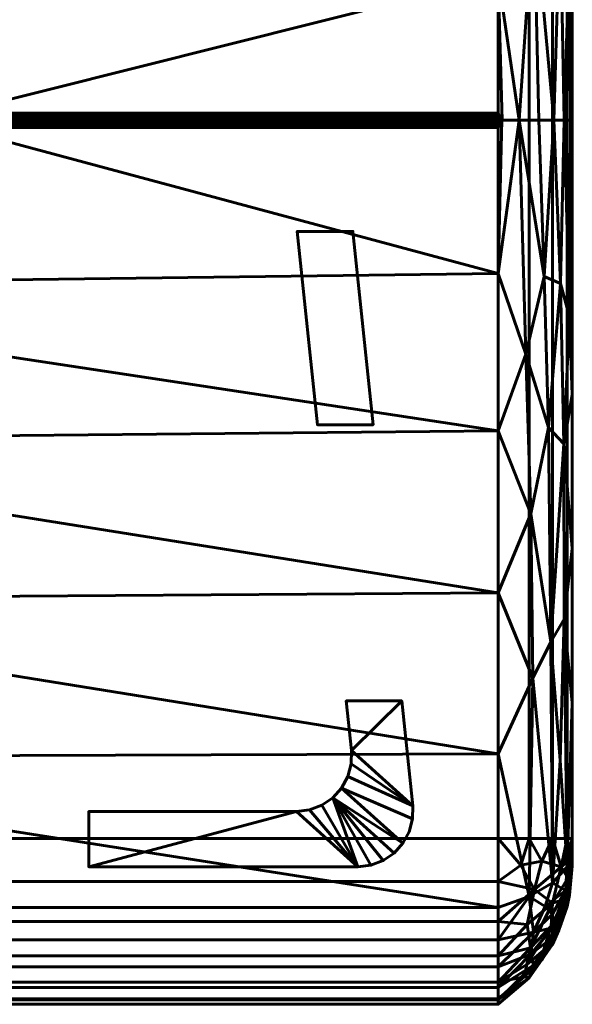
# Model space of a CAD drawing. Header units: millimetres. Extents: x -200 to 200, y -620 to 340.
# Tile 2 of 4: x 0 to 200, y -620 to -264. Entities that reach past the tile are written whole.
import ezdxf

# ---------------------------------------------------------------- set-up
doc = ezdxf.new("R2010")
doc.units = ezdxf.units.MM
doc.layers.add('I-FURN', color=30, linetype='Continuous', lineweight=60)

# ---------------------------------------------------------------- blocks, each defined once
blk = doc.blocks.new('FamilyGeomCombination_20565-View 1')
at = {"layer": 'I-FURN'}
mesh = blk.add_polyface(dxfattribs=at)
corners = [(200, 20, 458.32), (200, -21.01, 486.09), (200, -66.68, 505.24), (200, -115.24, 515), (200, -164.76, 515), (200, -213.32, 505.24), (200, -258.99, 486.09), (200, -300, 458.32), (200, -346.86, 489.16), (200, -399.41, 508.78), (200, -455.02, 516.18), (200, -510.87, 511), (200, -564.17, 493.49), (200, -566.12, 492.31), (200, -567.75, 490.73), (200, -568.98, 488.81), (200, -569.74, 486.66), (200, -570, 484.4), (200, -570, 80), (200, -569.66, 77.41), (200, -568.66, 75), (200, -567.07, 72.93), (200, -565, 71.34), (200, -562.59, 70.34), (200, -560, 70), (200, 280, 70), (200, 282.59, 70.34), (200, 285, 71.34), (200, 287.07, 72.93), (200, 288.66, 75), (200, 289.66, 77.41), (200, 290, 80), (200, 290, 484.4), (200, 289.74, 486.66), (200, 288.98, 488.81), (200, 287.75, 490.73), (200, 286.12, 492.31), (200, 284.17, 493.49), (200, 230.87, 511), (200, 175.02, 516.18), (200, 119.41, 508.78), (200, 66.86, 489.16)]
mesh.append_faces([[corners[k] for k in face] for face in [(35, 33, 34)]], dxfattribs={"vtx0": -1})
mesh.append_faces([[corners[k] for k in face] for face in [(7, 0, 3, 4)]], dxfattribs={"vtx0": -1, "vtx1": -1, "vtx3": -1})
mesh.append_faces([[corners[k] for k in face] for face in [(31, 41, 0, 25), (18, 23, 24, 7)]], dxfattribs={"vtx0": -1, "vtx2": -1, "vtx3": -1})
mesh.append_faces([[corners[k] for k in face] for face in [(18, 7, 8, 9), (32, 36, 37, 38), (17, 10, 11, 12)]], dxfattribs={"vtx0": -1, "vtx3": -1})
mesh.append_faces([[corners[k] for k in face] for face in [(27, 28, 31, 26), (25, 26, 31), (22, 23, 18, 21), (39, 40, 32, 38), (13, 14, 17, 12)]], dxfattribs={"vtx1": -1, "vtx2": -1})
mesh.append_faces([[corners[k] for k in face] for face in [(24, 25, 0, 7)]], dxfattribs={"vtx1": -1, "vtx2": -1, "vtx3": -1})
mesh.append_faces([[corners[k] for k in face] for face in [(31, 32, 40, 41), (17, 18, 9, 10), (32, 33, 35, 36)]], dxfattribs={"vtx1": -1, "vtx3": -1})
mesh.append_faces([[corners[k] for k in face] for face in [(19, 20, 21, 18), (5, 6, 7, 4)]], dxfattribs={"vtx2": -1})
mesh.append_faces([[corners[k] for k in face] for face in [(28, 29, 30, 31), (0, 1, 2, 3), (14, 15, 16, 17)]], dxfattribs={"vtx3": -1})
mesh = blk.add_polyface(dxfattribs=at)
corners = [(-173.17, -560, 20), (-173.17, 280, 20), (173.17, 280, 20), (173.17, -560, 20)]
mesh.append_faces([[corners[k] for k in face] for face in [(1, 2, 3, 0)]])
mesh = blk.add_polyface(dxfattribs=at)
corners = [(200, -560, 70), (198.19, -560, 55.37), (192.87, -560, 41.63), (184.36, -560, 29.59), (173.17, -560, 20), (173.17, 280, 20), (184.36, 280, 29.59), (192.87, 280, 41.63), (198.19, 280, 55.37), (200, 280, 70)]
mesh.append_faces([[corners[k] for k in face] for face in [(1, 8, 9, 0)]], dxfattribs={"vtx0": -1})
mesh.append_faces([[corners[k] for k in face] for face in [(3, 6, 7, 2), (8, 1, 2, 7)]], dxfattribs={"vtx0": -1, "vtx2": -1})
mesh.append_faces([[corners[k] for k in face] for face in [(4, 5, 6, 3)]], dxfattribs={"vtx2": -1})
mesh = blk.add_polyface(dxfattribs=at)
corners = [(172, -300, 520.89), (180.75, -300, 512.93), (187.88, -300, 503.48), (193.32, -300, 492.97), (197.1, -300, 481.74), (199.3, -300, 470.11), (200, -300, 458.32), (200, -258.99, 486.09), (200, -213.32, 505.24), (200, -164.76, 515), (200, -115.24, 515), (200, -66.68, 505.24), (200, -21.01, 486.09), (200, 20, 458.32), (199.3, 20, 470.11), (197.1, 20, 481.74), (193.32, 20, 492.97), (187.88, 20, 503.48), (180.75, 20, 512.93), (172, 20, 520.89), (172.59, 19.18, 520.96), (173.01, 18.28, 521.2), (173.17, 17.38, 521.63), (173.17, -32.03, 546.13), (173.17, -85.09, 561.16), (173.17, -140, 566.23), (173.17, -194.91, 561.16), (173.17, -247.97, 546.13), (173.17, -297.38, 521.63), (173.01, -298.28, 521.2), (172.59, -299.18, 520.96), (177.11, -300, 516.24), (177.11, 20, 516.24), (174.56, -300, 518.56), (174.56, 20, 518.56), (173.28, -300, 519.73), (173.28, 20, 519.73), (172.64, -300, 520.31), (172.64, 20, 520.31), (172.32, -300, 520.6), (172.32, 20, 520.6), (172.33, 19.55, 520.93), (172.33, -299.55, 520.93), (192.98, -140, 544.39), (195.57, -223.32, 525.82), (195.57, -56.68, 525.82), (186.12, -221.77, 542.77), (186.12, -58.23, 542.77), (198.33, -140, 530.27), (198.96, -236.69, 508.8), (198.96, -43.31, 508.8), (198.15, -190.66, 526.11), (198.15, -89.34, 526.11), (184.44, -153.31, 556.24)]
mesh.append_faces([[corners[k] for k in face] for face in [(39, 30, 42, 0), (14, 12, 13)]], dxfattribs={"vtx0": -1})
mesh.append_faces([[corners[k] for k in face] for face in [(30, 37, 29), (28, 33, 27), (4, 44, 3), (8, 49, 7), (23, 34, 22), (22, 36, 21), (18, 47, 17), (36, 22, 34), (33, 28, 35)]], dxfattribs={"vtx0": -1, "vtx1": -1})
mesh.append_faces([[corners[k] for k in face] for face in [(27, 1, 46), (45, 47, 43), (49, 44, 4), (52, 48, 10), (51, 49, 8), (45, 43, 52), (43, 46, 44), (53, 46, 43), (11, 50, 52), (18, 23, 47), (44, 49, 51), (50, 45, 52), (47, 45, 16), (47, 24, 53), (12, 14, 50), (7, 49, 5), (51, 48, 43), (53, 43, 47), (3, 44, 46), (44, 51, 43), (48, 51, 9), (15, 45, 50), (48, 52, 43), (46, 53, 26)]], dxfattribs={"vtx0": -1, "vtx1": -1, "vtx2": -1})
mesh.append_faces([[corners[k] for k in face] for face in [(20, 38, 40, 41), (50, 14, 15), (46, 26, 27), (52, 10, 11), (46, 2, 3), (46, 1, 2), (53, 25, 26), (49, 4, 5), (38, 20, 21), (29, 37, 35), (21, 36, 38), (50, 11, 12)]], dxfattribs={"vtx0": -1, "vtx2": -1})
mesh.append_faces([[corners[k] for k in face] for face in [(23, 18, 32, 34)]], dxfattribs={"vtx0": -1, "vtx3": -1})
mesh.append_faces([[corners[k] for k in face] for face in [(31, 1, 27, 33), (28, 29, 35), (8, 9, 51), (39, 37, 30), (23, 24, 47), (16, 17, 47), (15, 16, 45), (9, 10, 48), (24, 25, 53)]], dxfattribs={"vtx1": -1, "vtx2": -1})
mesh.append_faces([[corners[k] for k in face] for face in [(5, 6, 7), (40, 19, 41)]], dxfattribs={"vtx2": -1})
mesh = blk.add_polyface(dxfattribs=at)
corners = [(-173.17, -292.38, 524.65), (-173.63, -294.95, 523.12), (-174.83, -297.38, 521.63), (173.17, -297.38, 521.63), (173.17, -247.97, 546.13), (173.17, -194.91, 561.16), (173.17, -140, 566.23), (173.17, -85.09, 561.16), (173.17, -32.03, 546.13), (173.17, 17.38, 521.63), (-174.83, 17.38, 521.63), (-173.63, 14.95, 523.12), (-173.17, 12.38, 524.65), (-173.17, -35.67, 547.5), (-173.17, -87, 561.51), (-173.17, -140, 566.23), (-173.17, -193, 561.51), (-173.17, -244.33, 547.5), (-23.64, -297.38, 521.63), (-23.64, 17.38, 521.63), (-99.24, -297.38, 521.63), (-99.24, 17.38, 521.63), (-137.04, -297.38, 521.63), (-137.04, 17.38, 521.63)]
mesh.append_faces([[corners[k] for k in face] for face in [(19, 8, 9)]], dxfattribs={"vtx0": -1})
mesh.append_faces([[corners[k] for k in face] for face in [(18, 17, 20), (7, 14, 6), (8, 13, 7), (12, 23, 11), (6, 16, 5), (16, 6, 15), (17, 5, 16)]], dxfattribs={"vtx0": -1, "vtx1": -1})
mesh.append_faces([[corners[k] for k in face] for face in [(8, 19, 13), (4, 17, 18)]], dxfattribs={"vtx0": -1, "vtx1": -1, "vtx2": -1})
mesh.append_faces([[corners[k] for k in face] for face in [(13, 19, 21), (7, 13, 14), (20, 17, 0), (21, 12, 13), (17, 4, 5)]], dxfattribs={"vtx0": -1, "vtx2": -1})
mesh.append_faces([[corners[k] for k in face] for face in [(10, 11, 23), (3, 4, 18)]], dxfattribs={"vtx1": -1})
mesh.append_faces([[corners[k] for k in face] for face in [(22, 20, 0), (14, 15, 6), (21, 23, 12), (0, 1, 22)]], dxfattribs={"vtx1": -1, "vtx2": -1})
mesh.append_faces([[corners[k] for k in face] for face in [(1, 2, 22)]], dxfattribs={"vtx2": -1})
mesh = blk.add_polyface(dxfattribs=at)
corners = [(-174.83, -297.38, 521.63), (-175.29, -298.33, 521.18), (-175.53, -299.43, 520.92), (-175.53, -300.58, 520.93), (-175.29, -301.67, 521.18), (-174.83, -302.62, 521.63), (173.17, -302.62, 521.63), (173.01, -301.72, 521.2), (172.59, -300.82, 520.96), (172, -300, 520.89), (172.59, -299.18, 520.96), (173.01, -298.28, 521.2), (173.17, -297.38, 521.63)]
mesh.append_faces([[corners[k] for k in face] for face in [(2, 10, 1), (4, 8, 3)]], dxfattribs={"vtx0": -1, "vtx1": -1})
mesh.append_faces([[corners[k] for k in face] for face in [(2, 9, 10), (3, 8, 9)]], dxfattribs={"vtx0": -1, "vtx2": -1})
mesh.append_faces([[corners[k] for k in face] for face in [(6, 7, 5)]], dxfattribs={"vtx1": -1})
mesh.append_faces([[corners[k] for k in face] for face in [(10, 11, 1), (0, 1, 11), (7, 8, 4), (2, 3, 9), (4, 5, 7)]], dxfattribs={"vtx1": -1, "vtx2": -1})
mesh.append_faces([[corners[k] for k in face] for face in [(11, 12, 0)]], dxfattribs={"vtx2": -1})
mesh = blk.add_polyface(dxfattribs=at)
corners = [(-173.17, -307.62, 524.65), (-173.17, -359.88, 549.03), (-173.17, -415.83, 562.96), (-173.17, -473.42, 565.93), (-173.17, -530.51, 557.82), (-173.17, -585, 538.95), (173.17, -585, 538.95), (173.17, -529.38, 558.1), (173.17, -471.09, 566.02), (173.17, -412.37, 562.42), (173.17, -355.49, 547.44), (173.17, -302.62, 521.63), (-174.83, -302.62, 521.63), (-173.63, -305.05, 523.12), (-23.64, -302.62, 521.63), (-99.24, -302.62, 521.63), (-137.04, -302.62, 521.63)]
mesh.append_faces([[corners[k] for k in face] for face in [(14, 10, 11), (6, 4, 5)]], dxfattribs={"vtx0": -1})
mesh.append_faces([[corners[k] for k in face] for face in [(0, 16, 13), (8, 3, 7)]], dxfattribs={"vtx0": -1, "vtx1": -1})
mesh.append_faces([[corners[k] for k in face] for face in [(14, 1, 10)]], dxfattribs={"vtx0": -1, "vtx1": -1, "vtx2": -1})
mesh.append_faces([[corners[k] for k in face] for face in [(15, 0, 1), (1, 14, 15), (1, 9, 10), (7, 3, 4), (2, 8, 9), (4, 6, 7)]], dxfattribs={"vtx0": -1, "vtx2": -1})
mesh.append_faces([[corners[k] for k in face] for face in [(12, 13, 16)]], dxfattribs={"vtx1": -1})
mesh.append_faces([[corners[k] for k in face] for face in [(15, 16, 0), (1, 2, 9), (2, 3, 8)]], dxfattribs={"vtx1": -1, "vtx2": -1})
mesh = blk.add_polyface(dxfattribs=at)
corners = [(173.17, -585, 538.95), (184.36, -581, 530.22), (192.87, -575.99, 519.29), (198.19, -570.26, 506.79), (200, -564.17, 493.49), (200, -510.87, 511), (200, -455.02, 516.18), (200, -399.41, 508.78), (200, -346.86, 489.16), (200, -300, 458.32), (199.3, -300, 470.11), (197.1, -300, 481.74), (193.32, -300, 492.97), (187.88, -300, 503.48), (180.75, -300, 512.93), (172, -300, 520.89), (172.59, -300.82, 520.96), (173.01, -301.72, 521.2), (173.17, -302.62, 521.63), (173.17, -355.49, 547.44), (173.17, -412.37, 562.42), (173.17, -471.09, 566.02), (173.17, -529.38, 558.1), (177.11, -300, 516.24), (174.55, -300, 518.57), (173.28, -300, 519.73), (172.64, -300, 520.31), (172.32, -300, 520.6), (172.33, -300.45, 520.93), (191.37, -411.25, 542.96), (197.01, -480.55, 534.14), (195.67, -359.07, 519.22), (185.67, -501.95, 552.09), (183.2, -384.64, 547.96), (199.03, -371.18, 511.37), (196.96, -417.12, 531.64), (185.03, -442.45, 555.35), (189.84, -356.54, 530.07), (195.57, -531.78, 529.23), (192.27, -488.82, 544.2)]
mesh.append_faces([[corners[k] for k in face] for face in [(3, 38, 2), (22, 32, 21), (21, 36, 20), (20, 33, 19), (25, 18, 24), (14, 37, 13), (6, 30, 5), (13, 37, 12)]], dxfattribs={"vtx0": -1, "vtx1": -1})
mesh.append_faces([[corners[k] for k in face] for face in [(33, 20, 36), (22, 1, 32), (29, 33, 36), (38, 39, 2), (30, 35, 39), (7, 34, 35), (34, 31, 35), (38, 30, 39), (6, 35, 30), (11, 31, 34), (37, 33, 29), (12, 37, 31), (30, 3, 5), (31, 29, 35), (8, 10, 34), (14, 19, 33), (32, 36, 21), (31, 37, 29), (33, 37, 14), (29, 36, 39), (32, 2, 39), (38, 3, 30), (32, 39, 36), (29, 39, 35)]], dxfattribs={"vtx0": -1, "vtx1": -1, "vtx2": -1})
mesh.append_faces([[corners[k] for k in face] for face in [(35, 6, 7), (34, 10, 11), (32, 1, 2), (25, 17, 18), (17, 25, 26), (31, 11, 12)]], dxfattribs={"vtx0": -1, "vtx2": -1})
mesh.append_faces([[corners[k] for k in face] for face in [(4, 5, 3)]], dxfattribs={"vtx1": -1})
mesh.append_faces([[corners[k] for k in face] for face in [(23, 24, 19, 14), (26, 27, 16), (18, 19, 24), (16, 17, 26), (7, 8, 34)]], dxfattribs={"vtx1": -1, "vtx2": -1})
mesh.append_faces([[corners[k] for k in face] for face in [(22, 0, 1), (8, 9, 10)]], dxfattribs={"vtx2": -1})
mesh.append_faces([[corners[k] for k in face] for face in [(27, 15, 28, 16)]], dxfattribs={"vtx3": -1})
mesh = blk.add_polyface(dxfattribs=at)
corners = [(-173.17, -620, 80), (-173.17, -617.96, 64.47), (-173.17, -611.96, 50), (-173.17, -602.43, 37.57), (-173.17, -590, 28.04), (-173.17, -575.53, 22.04), (-173.17, -560, 20), (173.17, -560, 20), (173.17, -575.53, 22.04), (173.17, -590, 28.04), (173.17, -602.43, 37.57), (173.17, -611.96, 50), (173.17, -617.96, 64.47), (173.17, -620, 80)]
mesh.append_faces([[corners[k] for k in face] for face in [(8, 5, 6, 7)]], dxfattribs={"vtx0": -1})
mesh.append_faces([[corners[k] for k in face] for face in [(12, 1, 2, 11), (11, 2, 3, 10), (9, 4, 5, 8), (4, 9, 10, 3)]], dxfattribs={"vtx0": -1, "vtx2": -1})
mesh.append_faces([[corners[k] for k in face] for face in [(13, 0, 1, 12)]], dxfattribs={"vtx2": -1})
mesh = blk.add_polyface(dxfattribs=at)
corners = [(200, -570, 80), (198.19, -584.63, 80), (192.87, -598.37, 80), (184.36, -610.41, 80), (173.17, -620, 80), (173.17, -617.96, 64.47), (173.17, -611.96, 50), (173.17, -602.43, 37.57), (173.17, -590, 28.04), (173.17, -575.53, 22.04), (173.17, -560, 20), (184.36, -560, 29.59), (192.87, -560, 41.63), (198.19, -560, 55.37), (200, -560, 70), (200, -562.59, 70.34), (200, -565, 71.34), (200, -567.07, 72.93), (200, -568.66, 75), (200, -569.66, 77.41), (192.87, -583.36, 49.56), (189.53, -600.52, 63.21), (195.95, -570.18, 50.02), (197.35, -581.93, 63.17), (186.36, -578.4, 35.57), (195.95, -590.72, 72.33), (184.88, -599.52, 49.67), (198.44, -574.37, 61.27), (183.64, -591.15, 39.4), (188.98, -568.15, 36.1), (198.91, -579.77, 71.81), (195.37, -589.71, 65.39), (192.3, -591.67, 56.57), (188.98, -603.95, 72.12), (182.55, -610, 64.64), (183.52, -605.58, 56.44), (181.4, -569.59, 27.44), (199.01, -580.46, 75.84), (199.16, -567.65, 61.53), (198.93, -564.07, 59.13)]
mesh.append_faces([[corners[k] for k in face] for face in [(5, 3, 4)]], dxfattribs={"vtx0": -1})
mesh.append_faces([[corners[k] for k in face] for face in [(7, 26, 6), (14, 39, 13), (12, 29, 11), (3, 33, 2), (18, 23, 17), (8, 28, 7), (2, 25, 1), (11, 36, 10), (1, 37, 0), (15, 39, 14)]], dxfattribs={"vtx0": -1, "vtx1": -1})
mesh.append_faces([[corners[k] for k in face] for face in [(31, 30, 25), (26, 7, 28), (24, 22, 20), (26, 20, 32), (20, 27, 23), (24, 36, 29), (27, 20, 22), (34, 35, 21), (24, 29, 22), (33, 3, 34), (37, 30, 19), (39, 38, 22), (29, 12, 22), (38, 16, 27), (28, 8, 24), (17, 23, 27), (37, 25, 30), (32, 31, 21), (21, 25, 33), (20, 28, 24), (11, 29, 36), (28, 20, 26), (30, 23, 18), (21, 31, 25), (31, 23, 30), (23, 31, 32), (23, 32, 20), (35, 26, 32), (2, 33, 25), (21, 33, 34), (21, 35, 32), (5, 34, 3), (35, 6, 26), (35, 34, 6), (9, 36, 24), (37, 1, 25), (15, 38, 39), (22, 38, 27), (13, 39, 22)]], dxfattribs={"vtx0": -1, "vtx1": -1, "vtx2": -1})
mesh.append_faces([[corners[k] for k in face] for face in [(36, 9, 10), (27, 16, 17), (22, 12, 13), (30, 18, 19), (38, 15, 16)]], dxfattribs={"vtx0": -1, "vtx2": -1})
mesh.append_faces([[corners[k] for k in face] for face in [(8, 9, 24), (19, 0, 37), (5, 6, 34)]], dxfattribs={"vtx1": -1, "vtx2": -1})
mesh = blk.add_polyface(dxfattribs=at)
corners = [(173.17, -620, 484.4), (184.36, -610.41, 484.4), (192.87, -598.37, 484.4), (198.19, -584.63, 484.4), (200, -570, 484.4), (200, -569.74, 486.66), (200, -568.98, 488.81), (200, -567.75, 490.73), (200, -566.12, 492.31), (200, -564.17, 493.49), (198.19, -570.26, 506.79), (192.87, -575.99, 519.29), (184.36, -581, 530.22), (173.17, -585, 538.95), (173.17, -596.69, 531.88), (173.17, -606.48, 522.35), (173.17, -613.86, 510.85), (173.17, -618.44, 497.98), (192.87, -592.3, 505.13), (197.56, -585.36, 493.44), (185.92, -605.8, 500.72), (185.92, -593.92, 519.23), (197.56, -578.78, 503.69), (192.87, -595.87, 498.02), (195.12, -593.16, 490.49), (185.03, -601.79, 511.22), (198.67, -579.01, 496.6), (192.87, -587.33, 511.34), (190.23, -584.57, 519.47)]
mesh.append_faces([[corners[k] for k in face] for face in [(5, 3, 4), (14, 12, 13)]], dxfattribs={"vtx0": -1})
mesh.append_faces([[corners[k] for k in face] for face in [(15, 21, 14), (7, 26, 6), (8, 22, 7), (11, 22, 10), (16, 25, 15)]], dxfattribs={"vtx0": -1, "vtx1": -1})
mesh.append_faces([[corners[k] for k in face] for face in [(20, 17, 1), (25, 21, 15), (19, 18, 23), (2, 24, 20), (22, 18, 26), (19, 3, 5), (23, 20, 24), (22, 8, 10), (18, 21, 25), (22, 26, 7), (23, 18, 25), (27, 18, 22), (19, 24, 3), (27, 22, 28), (19, 23, 24), (20, 23, 25), (21, 12, 14), (6, 26, 19), (19, 26, 18), (25, 16, 20), (27, 21, 18), (21, 27, 28), (21, 28, 12), (11, 28, 22)]], dxfattribs={"vtx0": -1, "vtx1": -1, "vtx2": -1})
mesh.append_faces([[corners[k] for k in face] for face in [(19, 5, 6)]], dxfattribs={"vtx0": -1, "vtx2": -1})
mesh.append_faces([[corners[k] for k in face] for face in [(16, 17, 20), (1, 2, 20), (2, 3, 24), (11, 12, 28)]], dxfattribs={"vtx1": -1, "vtx2": -1})
mesh.append_faces([[corners[k] for k in face] for face in [(17, 0, 1), (8, 9, 10)]], dxfattribs={"vtx2": -1})
mesh = blk.add_polyface(dxfattribs=at)
corners = [(200, -570, 484.4), (198.19, -584.63, 484.4), (192.87, -598.37, 484.4), (184.36, -610.41, 484.4), (173.17, -620, 484.4), (173.17, -620, 80), (184.36, -610.41, 80), (192.87, -598.37, 80), (198.19, -584.63, 80), (200, -570, 80)]
mesh.append_faces([[corners[k] for k in face] for face in [(1, 8, 9, 0)]], dxfattribs={"vtx0": -1})
mesh.append_faces([[corners[k] for k in face] for face in [(3, 6, 7, 2), (8, 1, 2, 7)]], dxfattribs={"vtx0": -1, "vtx2": -1})
mesh.append_faces([[corners[k] for k in face] for face in [(4, 5, 6, 3)]], dxfattribs={"vtx2": -1})
mesh = blk.add_polyface(dxfattribs=at)
corners = [(-173.17, -585, 538.95), (-173.17, -596.69, 531.88), (-173.17, -606.48, 522.35), (-173.17, -613.86, 510.85), (-173.17, -618.44, 497.98), (-173.17, -620, 484.4), (173.17, -620, 484.4), (173.17, -618.44, 497.98), (173.17, -613.86, 510.85), (173.17, -606.48, 522.35), (173.17, -596.69, 531.88), (173.17, -585, 538.95)]
mesh.append_faces([[corners[k] for k in face] for face in [(7, 4, 5, 6)]], dxfattribs={"vtx0": -1})
mesh.append_faces([[corners[k] for k in face] for face in [(10, 1, 2, 9), (9, 2, 3, 8), (8, 3, 4, 7)]], dxfattribs={"vtx0": -1, "vtx2": -1})
mesh.append_faces([[corners[k] for k in face] for face in [(11, 0, 1, 10)]], dxfattribs={"vtx2": -1})
mesh = blk.add_polyface(dxfattribs=at)
corners = [(-173.17, -620, 484.4), (-173.17, -620, 80), (173.17, -620, 80), (173.17, -620, 484.4)]
mesh.append_faces([[corners[k] for k in face] for face in [(1, 2, 3, 0)]])

msp = doc.modelspace()

# ---------------------------------------------------------------- block references
at = {"layer": 'I-FURN'}
msp.add_blockref('FamilyGeomCombination_20565-View 1', (0, 0), dxfattribs=at)

# ---------------------------------------------------------------- meshes
mesh = msp.add_polyface(dxfattribs=at)
corners = [(58.08, 259.79), (37.98, 259.79), (36.91, 270), (20, 270), (20, 290), (36.91, 290), (41.75, 289.41), (46.31, 287.66), (50.3, 284.86), (53.5, 281.17), (55.71, 276.83), (56.81, 272.07), (-138.29, -510.21), (-118.18, -510.21), (-120.05, -528.14), (-119.98, -532.91), (-118.77, -537.53), (-116.51, -541.73), (-113.31, -545.27), (-109.37, -547.96), (-104.9, -549.64), (-100.16, -550.21), (-25, -550.21), (-25, -570.21), (-122.35, -570.21), (-127.09, -569.64), (-131.56, -567.96), (-135.5, -565.27), (-138.7, -561.73), (-140.96, -557.53), (-142.17, -552.91), (-142.24, -548.14), (-20, 290), (-20, 270), (-36.91, 270), (-37.98, 259.79), (-58.08, 259.79), (-56.81, 272.07), (-55.71, 276.83), (-53.5, 281.17), (-50.3, 284.86), (-46.31, 287.66), (-41.75, 289.41), (-36.91, 290), (25, -550.21), (100.16, -550.21), (104.9, -549.64), (109.37, -547.96), (113.31, -545.27), (116.51, -541.73), (118.77, -537.53), (119.98, -532.91), (120.05, -528.14), (118.18, -510.21), (138.29, -510.21), (142.24, -548.14), (142.17, -552.91), (140.96, -557.53), (138.7, -561.73), (135.5, -565.27), (131.56, -567.96), (127.09, -569.64), (122.35, -570.21), (25, -570.21), (107.77, -410.21), (100.48, -340.21), (120.58, -340.21), (127.88, -410.21), (-120.58, -340.21), (-100.48, -340.21), (-107.77, -410.21), (-127.88, -410.21), (-112.25, -260.21), (-72.67, 119.79), (-52.56, 119.79), (-92.14, -260.21), (92.14, -260.21), (52.56, 119.79), (72.67, 119.79), (112.25, -260.21), (-67.46, 169.79), (-60.17, 239.79), (-40.06, 239.79), (-47.35, 169.79), (47.35, 169.79), (40.06, 239.79), (60.17, 239.79), (67.46, 169.79)]
mesh.append_faces([[corners[k] for k in face] for face in [(66, 67, 64, 65), (68, 69, 70, 71), (73, 74, 75, 72), (78, 79, 76, 77), (81, 82, 83, 80), (86, 87, 84, 85)]])
mesh.append_faces([[corners[k] for k in face] for face in [(37, 35, 36), (54, 52, 53), (45, 63, 44)]], dxfattribs={"vtx0": -1})
mesh.append_faces([[corners[k] for k in face] for face in [(24, 20, 21), (28, 17, 18, 27), (31, 16, 17, 30), (34, 40, 41), (52, 54, 55, 51)]], dxfattribs={"vtx0": -1, "vtx2": -1})
mesh.append_faces([[corners[k] for k in face] for face in [(2, 9, 10, 11), (2, 7, 8, 9), (18, 25, 26, 27), (17, 28, 29, 30), (34, 41, 42, 43), (34, 38, 39, 40), (48, 58, 59, 60), (48, 60, 61, 62)]], dxfattribs={"vtx0": -1, "vtx3": -1})
mesh.append_faces([[corners[k] for k in face] for face in [(6, 7, 2, 5), (19, 20, 24), (15, 16, 31), (14, 15, 31), (57, 58, 49, 56), (46, 47, 62), (50, 51, 55), (48, 49, 58), (47, 48, 62)]], dxfattribs={"vtx1": -1, "vtx2": -1})
mesh.append_faces([[corners[k] for k in face] for face in [(18, 19, 24, 25), (34, 35, 37, 38), (55, 56, 49, 50), (45, 46, 62, 63)]], dxfattribs={"vtx1": -1, "vtx3": -1})
mesh.append_faces([[corners[k] for k in face] for face in [(12, 13, 14, 31), (32, 33, 34, 43)]], dxfattribs={"vtx2": -1})
mesh.append_faces([[corners[k] for k in face] for face in [(11, 0, 1, 2), (2, 3, 4, 5), (21, 22, 23, 24)]], dxfattribs={"vtx3": -1})
mesh = msp.add_polyface(dxfattribs=at)
corners = [(58.08, 259.79, 20), (56.81, 272.07, 20), (55.71, 276.83, 20), (53.5, 281.17, 20), (50.3, 284.86, 20), (46.31, 287.66, 20), (41.75, 289.41, 20), (36.91, 290, 20), (20, 290, 20), (20, 270, 20), (36.91, 270, 20), (37.98, 259.79, 20), (-138.29, -510.21, 20), (-142.24, -548.14, 20), (-142.17, -552.91, 20), (-140.96, -557.53, 20), (-138.7, -561.73, 20), (-135.5, -565.27, 20), (-131.56, -567.96, 20), (-127.09, -569.64, 20), (-122.35, -570.21, 20), (-25, -570.21, 20), (-25, -550.21, 20), (-100.16, -550.21, 20), (-104.9, -549.64, 20), (-109.37, -547.96, 20), (-113.31, -545.27, 20), (-116.51, -541.73, 20), (-118.77, -537.53, 20), (-119.98, -532.91, 20), (-120.05, -528.14, 20), (-118.18, -510.21, 20), (-20, 290, 20), (-36.91, 290, 20), (-41.75, 289.41, 20), (-46.31, 287.66, 20), (-50.3, 284.86, 20), (-53.5, 281.17, 20), (-55.71, 276.83, 20), (-56.81, 272.07, 20), (-58.08, 259.79, 20), (-37.98, 259.79, 20), (-36.91, 270, 20), (-20, 270, 20), (25, -550.21, 20), (25, -570.21, 20), (122.35, -570.21, 20), (127.09, -569.64, 20), (131.56, -567.96, 20), (135.5, -565.27, 20), (138.7, -561.73, 20), (140.96, -557.53, 20), (142.17, -552.91, 20), (142.24, -548.14, 20), (138.29, -510.21, 20), (118.18, -510.21, 20), (120.05, -528.14, 20), (119.98, -532.91, 20), (118.77, -537.53, 20), (116.51, -541.73, 20), (113.31, -545.27, 20), (109.37, -547.96, 20), (104.9, -549.64, 20), (100.16, -550.21, 20), (107.77, -410.21, 20), (127.88, -410.21, 20), (120.58, -340.21, 20), (100.48, -340.21, 20), (-120.58, -340.21, 20), (-127.88, -410.21, 20), (-107.77, -410.21, 20), (-100.48, -340.21, 20), (-112.25, -260.21, 20), (-92.14, -260.21, 20), (-52.56, 119.79, 20), (-72.67, 119.79, 20), (92.14, -260.21, 20), (112.25, -260.21, 20), (72.67, 119.79, 20), (52.56, 119.79, 20), (-67.46, 169.79, 20), (-47.35, 169.79, 20), (-40.06, 239.79, 20), (-60.17, 239.79, 20), (47.35, 169.79, 20), (67.46, 169.79, 20), (60.17, 239.79, 20), (40.06, 239.79, 20)]
mesh.append_faces([[corners[k] for k in face] for face in [(66, 67, 64, 65), (68, 69, 70, 71), (75, 72, 73, 74), (78, 79, 76, 77), (83, 80, 81, 82), (86, 87, 84, 85)]])
mesh.append_faces([[corners[k] for k in face] for face in [(1, 11, 0), (12, 30, 31), (23, 21, 22)]], dxfattribs={"vtx0": -1})
mesh.append_faces([[corners[k] for k in face] for face in [(10, 4, 5), (30, 12, 13, 29), (46, 62, 63), (50, 59, 60, 49), (53, 58, 59, 52)]], dxfattribs={"vtx0": -1, "vtx2": -1})
mesh.append_faces([[corners[k] for k in face] for face in [(10, 5, 6, 7), (10, 2, 3, 4), (26, 16, 17, 18), (26, 18, 19, 20), (42, 37, 38, 39), (42, 35, 36, 37), (60, 47, 48, 49), (59, 50, 51, 52)]], dxfattribs={"vtx0": -1, "vtx3": -1})
mesh.append_faces([[corners[k] for k in face] for face in [(15, 16, 27, 14), (24, 25, 20), (28, 29, 13), (26, 27, 16), (25, 26, 20), (34, 35, 42, 33), (61, 62, 46), (57, 58, 53), (56, 57, 53)]], dxfattribs={"vtx1": -1, "vtx2": -1})
mesh.append_faces([[corners[k] for k in face] for face in [(10, 11, 1, 2), (13, 14, 27, 28), (23, 24, 20, 21), (60, 61, 46, 47)]], dxfattribs={"vtx1": -1, "vtx3": -1})
mesh.append_faces([[corners[k] for k in face] for face in [(8, 9, 10, 7), (54, 55, 56, 53)]], dxfattribs={"vtx2": -1})
mesh.append_faces([[corners[k] for k in face] for face in [(39, 40, 41, 42), (42, 43, 32, 33), (63, 44, 45, 46)]], dxfattribs={"vtx3": -1})
mesh = msp.add_polyface(dxfattribs=at)
corners = [(100.48, -340.21), (107.77, -410.21), (107.77, -410.21, 20), (100.48, -340.21, 20)]
mesh.append_faces([[corners[k] for k in face] for face in [(0, 1, 2, 3)]])
mesh = msp.add_polyface(dxfattribs=at)
corners = [(120.58, -340.21), (100.48, -340.21), (100.48, -340.21, 20), (120.58, -340.21, 20)]
mesh.append_faces([[corners[k] for k in face] for face in [(0, 1, 2, 3)]])
mesh = msp.add_polyface(dxfattribs=at)
corners = [(127.88, -410.21), (120.58, -340.21), (120.58, -340.21, 20), (127.88, -410.21, 20)]
mesh.append_faces([[corners[k] for k in face] for face in [(3, 0, 1, 2)]])
mesh = msp.add_polyface(dxfattribs=at)
corners = [(107.77, -410.21), (127.88, -410.21), (127.88, -410.21, 20), (107.77, -410.21, 20)]
mesh.append_faces([[corners[k] for k in face] for face in [(0, 1, 2, 3)]])
mesh = msp.add_polyface(dxfattribs=at)
corners = [(118.18, -510.21), (120.05, -528.14), (120.05, -528.14, 20), (118.18, -510.21, 20)]
mesh.append_faces([[corners[k] for k in face] for face in [(0, 1, 2, 3)]])
mesh = msp.add_polyface(dxfattribs=at)
corners = [(138.29, -510.21), (118.18, -510.21), (118.18, -510.21, 20), (138.29, -510.21, 20)]
mesh.append_faces([[corners[k] for k in face] for face in [(0, 1, 2, 3)]])
mesh = msp.add_polyface(dxfattribs=at)
corners = [(142.24, -548.14), (138.29, -510.21), (138.29, -510.21, 20), (142.24, -548.14, 20)]
mesh.append_faces([[corners[k] for k in face] for face in [(3, 0, 1, 2)]])
mesh = msp.add_polyface(dxfattribs=at)
corners = [(120.05, -528.14), (119.98, -532.91), (118.77, -537.53), (116.51, -541.73), (113.31, -545.27), (109.37, -547.96), (104.9, -549.64), (100.16, -550.21), (100.16, -550.21, 20), (104.9, -549.64, 20), (109.37, -547.96, 20), (113.31, -545.27, 20), (116.51, -541.73, 20), (118.77, -537.53, 20), (119.98, -532.91, 20), (120.05, -528.14, 20)]
mesh.append_faces([[corners[k] for k in face] for face in [(0, 1, 14, 15)]], dxfattribs={"vtx1": -1})
mesh.append_faces([[corners[k] for k in face] for face in [(5, 6, 9, 10), (4, 5, 10, 11), (3, 4, 11, 12), (2, 3, 12, 13), (1, 2, 13, 14)]], dxfattribs={"vtx1": -1, "vtx3": -1})
mesh.append_faces([[corners[k] for k in face] for face in [(6, 7, 8, 9)]], dxfattribs={"vtx3": -1})
mesh = msp.add_polyface(dxfattribs=at)
corners = [(122.35, -570.21), (127.09, -569.64), (131.56, -567.96), (135.5, -565.27), (138.7, -561.73), (140.96, -557.53), (142.17, -552.91), (142.24, -548.14), (142.24, -548.14, 20), (142.17, -552.91, 20), (140.96, -557.53, 20), (138.7, -561.73, 20), (135.5, -565.27, 20), (131.56, -567.96, 20), (127.09, -569.64, 20), (122.35, -570.21, 20)]
mesh.append_faces([[corners[k] for k in face] for face in [(8, 9, 6, 7)]], dxfattribs={"vtx1": -1})
mesh.append_faces([[corners[k] for k in face] for face in [(9, 10, 5, 6), (10, 11, 4, 5), (3, 4, 11, 12), (12, 13, 2, 3), (13, 14, 1, 2)]], dxfattribs={"vtx1": -1, "vtx3": -1})
mesh.append_faces([[corners[k] for k in face] for face in [(14, 15, 0, 1)]], dxfattribs={"vtx3": -1})
mesh = msp.add_polyface(dxfattribs=at)
corners = [(100.16, -550.21), (25, -550.21), (25, -550.21, 20), (100.16, -550.21, 20)]
mesh.append_faces([[corners[k] for k in face] for face in [(3, 0, 1, 2)]])
mesh = msp.add_polyface(dxfattribs=at)
corners = [(25, -550.21), (25, -570.21), (25, -570.21, 20), (25, -550.21, 20)]
mesh.append_faces([[corners[k] for k in face] for face in [(0, 1, 2, 3)]])
mesh = msp.add_polyface(dxfattribs=at)
corners = [(25, -570.21), (122.35, -570.21), (122.35, -570.21, 20), (25, -570.21, 20)]
mesh.append_faces([[corners[k] for k in face] for face in [(0, 1, 2, 3)]])

doc.saveas('drawing.dxf')
